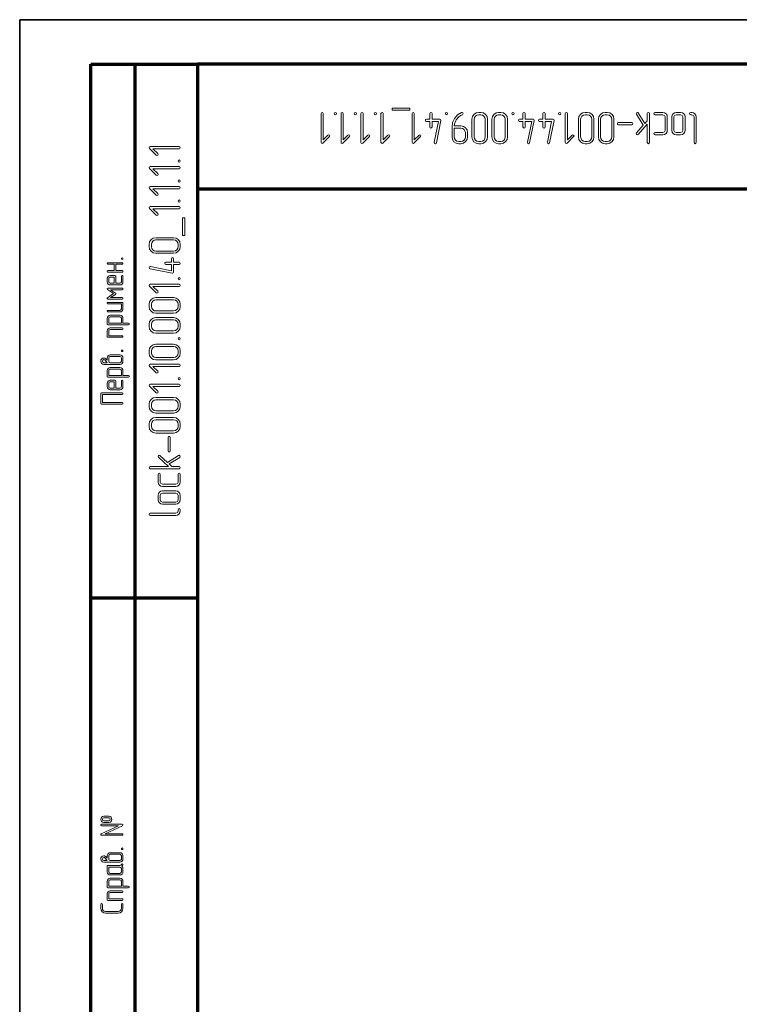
# Model space of a CAD drawing. Extents: x 0 to 420, y 0 to 297.
# Tile 3 of 13: x 0 to 81, y 186 to 297. Entities that reach past the tile are written whole.
import ezdxf

# ---------------------------------------------------------------- set-up
doc = ezdxf.new("R2010")
doc.units = 0

msp = doc.modelspace()

# ---------------------------------------------------------------- linework, layer by layer
at = {"color": 7, "lineweight": 35}
for p, q in [((0, 297), (420, 297)), ((0, 0), (0, 297))]:
    msp.add_line(p, q, dxfattribs=at)
at = {"color": 7, "lineweight": 70, "ltscale": 0.3}
for p, q in [((8, 292), (20, 292)), ((8, 232), (20, 232))]:
    msp.add_line(p, q, dxfattribs=at)
at = {"color": 7, "lineweight": 70}
for p, q in [((8, 172), (8, 292)), ((13, 172), (13, 292)), ((415, 292), (20, 292)), ((20, 292), (20, 5)), ((20, 278), (90, 278))]:
    msp.add_line(p, q, dxfattribs=at)
at = {"color": 7, "lineweight": 13}
for points in [[(41.89, 287.06), (41.89, 286.81), (43.89, 286.81), (43.89, 287.06)], [(33.9, 286.44), (33.9, 283.19), (33.94, 283.1), (34.03, 283.07), (34.11, 283.1), (34.86, 283.85), (34.9, 283.94), (34.86, 284.03), (34.77, 284.07), (34.68, 284.03), (34.15, 283.49), (34.15, 286.44), (34.11, 286.53), (34.02, 286.56), (33.94, 286.53)], [(35.52, 286.31), (35.61, 286.35), (35.65, 286.44), (35.61, 286.53), (35.52, 286.56), (35.43, 286.52), (35.39, 286.44), (35.43, 286.35)], [(36.15, 286.44), (36.15, 283.19), (36.18, 283.1), (36.27, 283.07), (36.36, 283.1), (37.1, 283.85), (37.14, 283.94), (37.1, 284.03), (37.02, 284.07), (36.93, 284.03), (36.4, 283.49), (36.4, 286.44), (36.36, 286.53), (36.27, 286.56), (36.18, 286.53)], [(37.77, 286.31), (37.86, 286.35), (37.89, 286.44), (37.86, 286.53), (37.77, 286.56), (37.67, 286.52), (37.64, 286.44), (37.68, 286.35)], [(38.39, 286.44), (38.39, 283.19), (38.43, 283.1), (38.52, 283.07), (38.6, 283.1), (39.35, 283.85), (39.39, 283.94), (39.35, 284.03), (39.26, 284.07), (39.18, 284.03), (38.64, 283.49), (38.64, 286.44), (38.6, 286.53), (38.52, 286.56), (38.43, 286.53)], [(40.01, 286.31), (40.11, 286.35), (40.14, 286.44), (40.11, 286.53), (40.01, 286.56), (39.92, 286.52), (39.89, 286.44), (39.92, 286.35)], [(40.64, 286.44), (40.64, 283.19), (40.68, 283.1), (40.77, 283.07), (40.85, 283.1), (41.6, 283.85), (41.64, 283.94), (41.6, 284.03), (41.51, 284.07), (41.42, 284.03), (40.89, 283.49), (40.89, 286.44), (40.85, 286.53), (40.76, 286.56), (40.68, 286.53)], [(44.14, 286.44), (44.14, 283.19), (44.18, 283.1), (44.27, 283.07), (44.35, 283.1), (45.1, 283.85), (45.14, 283.94), (45.1, 284.03), (45.01, 284.07), (44.92, 284.03), (44.39, 283.49), (44.39, 286.44), (44.35, 286.53), (44.26, 286.56), (44.18, 286.53)], [(46.13, 285.57), (46.13, 284.94), (46.18, 284.84), (46.26, 284.81), (46.34, 284.85), (46.39, 284.94), (46.39, 285.57), (47.11, 285.57), (46.64, 283.22), (46.64, 283.19), (46.67, 283.1), (46.76, 283.06), (46.84, 283.09), (46.88, 283.17), (47.38, 285.66), (47.38, 285.69), (47.35, 285.78), (47.26, 285.82), (46.39, 285.82), (46.39, 286.44), (46.35, 286.53), (46.26, 286.56), (46.17, 286.53), (46.13, 286.44), (46.13, 285.82), (45.76, 285.82), (45.66, 285.78), (45.63, 285.69), (45.66, 285.6), (45.76, 285.57)], [(48.01, 286.31), (48.1, 286.35), (48.13, 286.44), (48.1, 286.53), (48.01, 286.56), (47.91, 286.52), (47.88, 286.44), (47.92, 286.35)], [(48.63, 284.93), (48.63, 283.82), (48.68, 283.52), (48.85, 283.28), (49.09, 283.12), (49.38, 283.06), (49.63, 283.06), (49.92, 283.12), (50.16, 283.29), (50.33, 283.53), (50.38, 283.82), (50.38, 284.32), (50.33, 284.61), (50.16, 284.85), (49.92, 285.01), (49.63, 285.06), (48.88, 285.06), (48.95, 285.41), (49.11, 285.75), (49.4, 286.09), (49.59, 286.23), (49.8, 286.32), (49.86, 286.37), (49.88, 286.44), (49.84, 286.53), (49.76, 286.56), (49.71, 286.56), (49.25, 286.29), (48.9, 285.88), (48.7, 285.43)], [(50.87, 285.82), (50.87, 283.82), (50.93, 283.53), (51.09, 283.28), (51.34, 283.12), (51.63, 283.06), (51.88, 283.06), (52.17, 283.12), (52.41, 283.29), (52.57, 283.53), (52.62, 283.82), (52.62, 285.82), (52.57, 286.1), (52.4, 286.34), (52.16, 286.51), (51.88, 286.56), (51.63, 286.56), (51.34, 286.51), (51.09, 286.34), (50.93, 286.1)], [(51.12, 285.82), (51.16, 286.02), (51.27, 286.17), (51.44, 286.28), (51.63, 286.31), (51.88, 286.31), (52.07, 286.28), (52.22, 286.17), (52.34, 286.01), (52.37, 285.82), (52.37, 283.82), (52.34, 283.63), (52.23, 283.46), (52.07, 283.35), (51.88, 283.31), (51.63, 283.31), (51.44, 283.35), (51.27, 283.46), (51.16, 283.63), (51.12, 283.82)], [(53.12, 285.82), (53.12, 283.82), (53.18, 283.53), (53.34, 283.28), (53.59, 283.12), (53.87, 283.06), (54.12, 283.06), (54.41, 283.12), (54.65, 283.29), (54.82, 283.53), (54.87, 283.82), (54.87, 285.82), (54.82, 286.1), (54.65, 286.34), (54.41, 286.51), (54.12, 286.56), (53.87, 286.56), (53.59, 286.51), (53.34, 286.34), (53.18, 286.1)], [(53.37, 285.82), (53.41, 286.02), (53.52, 286.17), (53.68, 286.28), (53.87, 286.31), (54.12, 286.31), (54.31, 286.28), (54.47, 286.17), (54.58, 286.01), (54.62, 285.82), (54.62, 283.82), (54.59, 283.63), (54.48, 283.46), (54.32, 283.35), (54.12, 283.31), (53.87, 283.31), (53.68, 283.35), (53.52, 283.46), (53.41, 283.63), (53.37, 283.82)], [(55.49, 286.31), (55.59, 286.35), (55.62, 286.44), (55.59, 286.53), (55.49, 286.56), (55.4, 286.52), (55.37, 286.44), (55.4, 286.35)], [(56.61, 285.57), (56.61, 284.94), (56.66, 284.84), (56.74, 284.81), (56.82, 284.85), (56.87, 284.94), (56.87, 285.57), (57.59, 285.57), (57.12, 283.22), (57.12, 283.19), (57.15, 283.1), (57.24, 283.06), (57.32, 283.09), (57.36, 283.17), (57.86, 285.66), (57.86, 285.69), (57.83, 285.78), (57.74, 285.82), (56.87, 285.82), (56.87, 286.44), (56.83, 286.53), (56.74, 286.56), (56.65, 286.53), (56.61, 286.44), (56.61, 285.82), (56.24, 285.82), (56.14, 285.78), (56.11, 285.69), (56.14, 285.6), (56.24, 285.57)], [(58.86, 285.57), (58.86, 284.94), (58.9, 284.84), (58.98, 284.81), (59.07, 284.85), (59.11, 284.94), (59.11, 285.57), (59.83, 285.57), (59.36, 283.22), (59.36, 283.19), (59.4, 283.1), (59.49, 283.06), (59.57, 283.09), (59.61, 283.17), (60.11, 285.66), (60.11, 285.69), (60.07, 285.78), (59.99, 285.82), (59.11, 285.82), (59.11, 286.44), (59.08, 286.53), (58.98, 286.56), (58.9, 286.53), (58.86, 286.44), (58.86, 285.82), (58.48, 285.82), (58.39, 285.78), (58.36, 285.69), (58.39, 285.6), (58.48, 285.57)], [(60.73, 286.31), (60.83, 286.35), (60.86, 286.44), (60.83, 286.53), (60.73, 286.56), (60.64, 286.52), (60.61, 286.44), (60.64, 286.35)], [(61.36, 286.44), (61.36, 283.19), (61.39, 283.1), (61.49, 283.07), (61.57, 283.1), (62.31, 283.85), (62.36, 283.94), (62.31, 284.03), (62.23, 284.07), (62.14, 284.03), (61.61, 283.49), (61.61, 286.44), (61.57, 286.53), (61.48, 286.56), (61.39, 286.53)], [(62.85, 285.82), (62.85, 283.82), (62.91, 283.53), (63.07, 283.28), (63.32, 283.12), (63.6, 283.06), (63.85, 283.06), (64.15, 283.12), (64.39, 283.29), (64.55, 283.53), (64.6, 283.82), (64.6, 285.82), (64.55, 286.1), (64.38, 286.34), (64.14, 286.51), (63.85, 286.56), (63.6, 286.56), (63.32, 286.51), (63.07, 286.34), (62.91, 286.1)], [(63.1, 285.82), (63.14, 286.02), (63.25, 286.17), (63.41, 286.28), (63.6, 286.31), (63.85, 286.31), (64.04, 286.28), (64.2, 286.17), (64.32, 286.01), (64.35, 285.82), (64.35, 283.82), (64.32, 283.63), (64.21, 283.46), (64.05, 283.35), (63.85, 283.31), (63.6, 283.31), (63.41, 283.35), (63.25, 283.46), (63.14, 283.63), (63.1, 283.82)], [(65.1, 285.82), (65.1, 283.82), (65.15, 283.53), (65.32, 283.28), (65.56, 283.12), (65.85, 283.06), (66.1, 283.06), (66.39, 283.12), (66.63, 283.29), (66.8, 283.53), (66.85, 283.82), (66.85, 285.82), (66.8, 286.1), (66.63, 286.34), (66.39, 286.51), (66.1, 286.56), (65.85, 286.56), (65.56, 286.51), (65.32, 286.34), (65.15, 286.1)], [(65.35, 285.82), (65.38, 286.02), (65.5, 286.17), (65.66, 286.28), (65.85, 286.31), (66.1, 286.31), (66.29, 286.28), (66.45, 286.17), (66.56, 286.01), (66.6, 285.82), (66.6, 283.82), (66.57, 283.63), (66.45, 283.46), (66.3, 283.35), (66.1, 283.31), (65.85, 283.31), (65.66, 283.35), (65.5, 283.46), (65.38, 283.63), (65.35, 283.82)], [(70.15, 285.13), (69.38, 284.28), (69.35, 284.19), (69.39, 284.1), (69.47, 284.06), (69.57, 284.11), (70.6, 285.25), (70.6, 283.19), (70.64, 283.1), (70.72, 283.06), (70.81, 283.1), (70.85, 283.19), (70.85, 286.44), (70.81, 286.53), (70.72, 286.56), (70.63, 286.53), (70.6, 286.44), (70.6, 285.63), (70.33, 285.32), (69.58, 286.51), (69.53, 286.55), (69.48, 286.56), (69.39, 286.53), (69.35, 286.44), (69.37, 286.37)], [(71.48, 286.56), (71.38, 286.52), (71.35, 286.44), (71.39, 286.35), (71.48, 286.31), (72.35, 286.31), (72.53, 286.24), (72.6, 286.06), (72.6, 284.56), (72.53, 284.39), (72.35, 284.32), (71.48, 284.32), (71.38, 284.28), (71.35, 284.19), (71.39, 284.1), (71.48, 284.07), (72.35, 284.07), (72.55, 284.1), (72.71, 284.21), (72.82, 284.38), (72.85, 284.56), (72.85, 286.06), (72.82, 286.26), (72.71, 286.42), (72.55, 286.53), (72.35, 286.56)], [(73.35, 286.06), (73.35, 284.56), (73.39, 284.37), (73.5, 284.21), (73.66, 284.1), (73.85, 284.07), (74.35, 284.07), (74.55, 284.1), (74.71, 284.21), (74.82, 284.38), (74.85, 284.56), (74.85, 286.06), (74.82, 286.26), (74.71, 286.42), (74.55, 286.53), (74.35, 286.56), (73.85, 286.56), (73.66, 286.53), (73.5, 286.42), (73.39, 286.26)], [(73.6, 286.06), (73.67, 286.24), (73.85, 286.31), (74.35, 286.31), (74.53, 286.24), (74.6, 286.06), (74.6, 284.56), (74.53, 284.39), (74.35, 284.32), (73.85, 284.32), (73.67, 284.39), (73.6, 284.56)], [(75.48, 286.56), (75.38, 286.52), (75.35, 286.44), (75.38, 286.35), (75.48, 286.31), (75.6, 286.31), (75.78, 286.24), (75.85, 286.06), (75.85, 283.19), (75.89, 283.1), (75.98, 283.06), (76.06, 283.1), (76.1, 283.19), (76.1, 286.06), (76.07, 286.26), (75.96, 286.41), (75.8, 286.53), (75.6, 286.56)], [(48.88, 284.81), (49.63, 284.81), (49.82, 284.78), (49.98, 284.67), (50.09, 284.51), (50.13, 284.32), (50.13, 283.82), (50.1, 283.63), (49.98, 283.46), (49.82, 283.35), (49.63, 283.31), (49.38, 283.31), (49.18, 283.35), (49.02, 283.46), (48.92, 283.63), (48.88, 283.82)], [(67.35, 285.44), (67.26, 285.4), (67.23, 285.31), (67.26, 285.23), (67.35, 285.19), (68.85, 285.19), (68.94, 285.23), (68.98, 285.31), (68.94, 285.4), (68.85, 285.44)], [(17.94, 282.73), (14.69, 282.73), (14.6, 282.69), (14.57, 282.6), (14.6, 282.52), (15.35, 281.77), (15.44, 281.73), (15.53, 281.77), (15.57, 281.86), (15.53, 281.94), (14.99, 282.48), (17.94, 282.48), (18.03, 282.52), (18.06, 282.6), (18.03, 282.69)], [(17.81, 281.1), (17.85, 281.01), (17.94, 280.98), (18.03, 281.01), (18.06, 281.1), (18.02, 281.2), (17.94, 281.23), (17.85, 281.2)], [(17.94, 280.48), (14.69, 280.48), (14.6, 280.44), (14.57, 280.35), (14.6, 280.27), (15.35, 279.52), (15.44, 279.48), (15.53, 279.52), (15.57, 279.61), (15.53, 279.7), (14.99, 280.23), (17.94, 280.23), (18.03, 280.27), (18.06, 280.36), (18.03, 280.44)], [(17.81, 278.86), (17.85, 278.77), (17.94, 278.74), (18.03, 278.77), (18.06, 278.86), (18.02, 278.96), (17.94, 278.99), (17.85, 278.95)], [(17.94, 278.23), (14.69, 278.23), (14.6, 278.2), (14.57, 278.11), (14.6, 278.02), (15.35, 277.28), (15.44, 277.24), (15.53, 277.28), (15.57, 277.36), (15.53, 277.45), (14.99, 277.98), (17.94, 277.98), (18.03, 278.02), (18.06, 278.11), (18.03, 278.2)], [(17.94, 275.99), (14.69, 275.99), (14.6, 275.95), (14.57, 275.86), (14.6, 275.78), (15.35, 275.03), (15.44, 274.99), (15.53, 275.03), (15.57, 275.12), (15.53, 275.2), (14.99, 275.74), (17.94, 275.74), (18.03, 275.78), (18.06, 275.86), (18.03, 275.95)], [(17.81, 276.61), (17.85, 276.52), (17.94, 276.49), (18.03, 276.52), (18.06, 276.61), (18.02, 276.71), (17.94, 276.74), (17.85, 276.7)], [(18.56, 274.74), (18.31, 274.74), (18.31, 272.74), (18.56, 272.74)], [(17.32, 272.49), (15.32, 272.49), (15.03, 272.44), (14.78, 272.27), (14.62, 272.03), (14.56, 271.74), (14.56, 271.49), (14.62, 271.2), (14.79, 270.96), (15.03, 270.79), (15.32, 270.74), (17.32, 270.74), (17.6, 270.79), (17.84, 270.96), (18.01, 271.2), (18.06, 271.49), (18.06, 271.74), (18.01, 272.03), (17.84, 272.27), (17.6, 272.44)], [(17.32, 272.24), (17.52, 272.21), (17.67, 272.09), (17.78, 271.93), (17.81, 271.74), (17.81, 271.49), (17.78, 271.3), (17.67, 271.14), (17.51, 271.03), (17.32, 270.99), (15.32, 270.99), (15.13, 271.02), (14.96, 271.14), (14.85, 271.29), (14.81, 271.49), (14.81, 271.74), (14.85, 271.93), (14.96, 272.09), (15.13, 272.21), (15.32, 272.24)], [(11.44, 270.12), (11.47, 270.06), (11.53, 270.04), (11.59, 270.06), (11.62, 270.12), (11.59, 270.19), (11.53, 270.21), (11.46, 270.19)], [(17.07, 269.74), (16.44, 269.74), (16.34, 269.7), (16.31, 269.62), (16.35, 269.53), (16.44, 269.49), (17.07, 269.49), (17.07, 268.77), (14.72, 269.24), (14.69, 269.24), (14.6, 269.21), (14.56, 269.12), (14.59, 269.04), (14.67, 269), (17.16, 268.5), (17.19, 268.5), (17.28, 268.53), (17.32, 268.62), (17.32, 269.49), (17.94, 269.49), (18.03, 269.53), (18.06, 269.62), (18.03, 269.71), (17.94, 269.74), (17.32, 269.74), (17.32, 270.12), (17.28, 270.22), (17.19, 270.25), (17.1, 270.22), (17.07, 270.12)], [(10.63, 269.5), (10.63, 268.79), (9.92, 268.79), (9.85, 268.76), (9.83, 268.69), (9.86, 268.63), (9.92, 268.61), (11.53, 268.61), (11.59, 268.63), (11.62, 268.69), (11.59, 268.76), (11.53, 268.79), (10.81, 268.79), (10.81, 269.5), (11.53, 269.5), (11.59, 269.52), (11.62, 269.59), (11.59, 269.65), (11.53, 269.68), (9.92, 269.68), (9.85, 269.65), (9.83, 269.59), (9.86, 269.53), (9.92, 269.5)], [(10.81, 267.36), (10.81, 268.16), (10.79, 268.22), (10.72, 268.25), (10.19, 268.25), (10.05, 268.22), (9.94, 268.14), (9.86, 268.03), (9.83, 267.89), (9.83, 267.53), (9.86, 267.39), (9.94, 267.28), (10.06, 267.2), (10.19, 267.18), (11.26, 267.18), (11.4, 267.2), (11.51, 267.28), (11.59, 267.39), (11.62, 267.53), (11.62, 268.16), (11.59, 268.23), (11.53, 268.25), (11.46, 268.22), (11.44, 268.16), (11.44, 267.53), (11.39, 267.41), (11.26, 267.36)], [(10.63, 267.36), (10.19, 267.36), (10.06, 267.41), (10.01, 267.53), (10.01, 267.89), (10.06, 268.02), (10.19, 268.07), (10.63, 268.07)], [(17.81, 267.87), (17.85, 267.78), (17.94, 267.75), (18.03, 267.78), (18.06, 267.87), (18.02, 267.97), (17.94, 268), (17.85, 267.96)], [(11.53, 266.82), (9.92, 266.82), (9.85, 266.79), (9.83, 266.74), (9.87, 266.66), (10.56, 266.2), (9.87, 265.74), (9.84, 265.7), (9.83, 265.66), (9.86, 265.6), (9.92, 265.57), (11.53, 265.57), (11.59, 265.6), (11.62, 265.66), (11.59, 265.73), (11.53, 265.75), (10.22, 265.75), (10.78, 266.12), (10.83, 266.2), (10.78, 266.27), (10.22, 266.64), (11.53, 266.64), (11.59, 266.67), (11.62, 266.73), (11.59, 266.8)], [(17.94, 267.25), (14.69, 267.25), (14.6, 267.21), (14.57, 267.12), (14.6, 267.04), (15.35, 266.29), (15.44, 266.25), (15.53, 266.29), (15.57, 266.38), (15.53, 266.46), (14.99, 267), (17.94, 267), (18.03, 267.04), (18.06, 267.12), (18.03, 267.21)], [(17.32, 265.75), (15.32, 265.75), (15.03, 265.7), (14.78, 265.53), (14.62, 265.29), (14.56, 265), (14.56, 264.75), (14.62, 264.46), (14.79, 264.22), (15.03, 264.05), (15.32, 264), (17.32, 264), (17.6, 264.05), (17.84, 264.22), (18.01, 264.46), (18.06, 264.75), (18.06, 265), (18.01, 265.29), (17.84, 265.53), (17.6, 265.7)], [(11.53, 265.21), (9.92, 265.21), (9.85, 265.19), (9.83, 265.12), (9.86, 265.06), (9.92, 265.04), (11.44, 265.04), (11.44, 264.5), (11.39, 264.37), (11.26, 264.32), (9.92, 264.32), (9.85, 264.29), (9.83, 264.23), (9.86, 264.17), (9.92, 264.14), (11.26, 264.14), (11.4, 264.17), (11.51, 264.25), (11.59, 264.36), (11.62, 264.5), (11.62, 265.12), (11.59, 265.19)], [(17.32, 265.5), (17.52, 265.47), (17.67, 265.35), (17.78, 265.19), (17.81, 265), (17.81, 264.75), (17.78, 264.56), (17.67, 264.4), (17.51, 264.29), (17.32, 264.25), (15.32, 264.25), (15.13, 264.28), (14.96, 264.4), (14.85, 264.56), (14.81, 264.75), (14.81, 265), (14.85, 265.19), (14.96, 265.35), (15.13, 265.47), (15.32, 265.5)], [(11.62, 262.89), (11.62, 263.43), (11.59, 263.57), (11.51, 263.68), (11.4, 263.76), (11.26, 263.79), (10.19, 263.79), (10.05, 263.76), (9.94, 263.68), (9.86, 263.56), (9.83, 263.43), (9.83, 262.8), (9.85, 262.74), (9.92, 262.71), (12.24, 262.71), (12.31, 262.74), (12.33, 262.8), (12.31, 262.86), (12.24, 262.89)], [(11.44, 262.89), (10.01, 262.89), (10.01, 263.43), (10.06, 263.56), (10.19, 263.61), (11.26, 263.61), (11.39, 263.55), (11.44, 263.43)], [(17.32, 263.51), (15.32, 263.51), (15.03, 263.45), (14.78, 263.29), (14.62, 263.04), (14.56, 262.75), (14.56, 262.5), (14.62, 262.21), (14.79, 261.97), (15.03, 261.81), (15.32, 261.76), (17.32, 261.76), (17.6, 261.81), (17.84, 261.98), (18.01, 262.22), (18.06, 262.5), (18.06, 262.75), (18.01, 263.04), (17.84, 263.29), (17.6, 263.45)], [(17.32, 263.26), (17.52, 263.22), (17.67, 263.11), (17.78, 262.94), (17.81, 262.75), (17.81, 262.5), (17.78, 262.31), (17.67, 262.16), (17.51, 262.04), (17.32, 262.01), (15.32, 262.01), (15.13, 262.04), (14.96, 262.15), (14.85, 262.31), (14.81, 262.5), (14.81, 262.75), (14.85, 262.94), (14.96, 263.11), (15.13, 263.22), (15.32, 263.26)], [(11.53, 262.36), (10.19, 262.36), (10.05, 262.33), (9.94, 262.25), (9.86, 262.13), (9.83, 262), (9.83, 261.37), (9.85, 261.31), (9.92, 261.29), (11.53, 261.29), (11.59, 261.31), (11.62, 261.37), (11.59, 261.44), (11.53, 261.46), (10.01, 261.46), (10.01, 262), (10.06, 262.13), (10.19, 262.18), (11.53, 262.18), (11.59, 262.2), (11.62, 262.26), (11.59, 262.33)], [(17.81, 261.13), (17.85, 261.04), (17.94, 261.01), (18.03, 261.04), (18.06, 261.13), (18.02, 261.23), (17.94, 261.26), (17.85, 261.22)], [(17.32, 260.51), (15.32, 260.51), (15.03, 260.46), (14.78, 260.29), (14.62, 260.05), (14.56, 259.76), (14.56, 259.51), (14.62, 259.22), (14.79, 258.98), (15.03, 258.81), (15.32, 258.76), (17.32, 258.76), (17.6, 258.81), (17.84, 258.98), (18.01, 259.22), (18.06, 259.51), (18.06, 259.76), (18.01, 260.05), (17.84, 260.29), (17.6, 260.46)], [(17.32, 260.26), (17.52, 260.23), (17.67, 260.11), (17.78, 259.95), (17.81, 259.76), (17.81, 259.51), (17.78, 259.32), (17.67, 259.16), (17.51, 259.05), (17.32, 259.01), (15.32, 259.01), (15.13, 259.04), (14.96, 259.16), (14.85, 259.32), (14.81, 259.51), (14.81, 259.76), (14.85, 259.95), (14.96, 260.11), (15.13, 260.23), (15.32, 260.26)], [(9.83, 258.72), (9.77, 258.8), (9.7, 258.88), (9.58, 258.95), (9.54, 258.96), (9.47, 258.96), (9.32, 258.94), (9.21, 258.85), (9.14, 258.74), (9.12, 258.61), (9.21, 258.36), (9.32, 258.28), (9.47, 258.25), (10.19, 258.25), (11.26, 258.25), (11.4, 258.28), (11.51, 258.36), (11.59, 258.47), (11.62, 258.61), (11.62, 258.96), (11.59, 259.1), (11.51, 259.22), (11.4, 259.29), (11.26, 259.32), (10.19, 259.32), (10.05, 259.29), (9.94, 259.22), (9.86, 259.1), (9.83, 258.96)], [(11.26, 259.14), (11.39, 259.09), (11.44, 258.96), (11.44, 258.61), (11.39, 258.48), (11.26, 258.43), (10.19, 258.43), (10.06, 258.48), (10.01, 258.61), (10.01, 258.96), (10.06, 259.09), (10.19, 259.14)], [(11.44, 259.77), (11.47, 259.7), (11.53, 259.68), (11.59, 259.7), (11.62, 259.77), (11.59, 259.84), (11.53, 259.86), (11.46, 259.83)], [(9.83, 258.43), (9.47, 258.43), (9.34, 258.48), (9.3, 258.61), (9.34, 258.73), (9.47, 258.79), (9.54, 258.77), (9.58, 258.74), (9.61, 258.72), (9.74, 258.57)], [(17.94, 258.26), (14.69, 258.26), (14.6, 258.23), (14.57, 258.13), (14.6, 258.05), (15.35, 257.31), (15.44, 257.26), (15.53, 257.31), (15.57, 257.39), (15.53, 257.48), (14.99, 258.01), (17.94, 258.01), (18.03, 258.05), (18.06, 258.14), (18.03, 258.23)], [(11.62, 257), (11.62, 257.54), (11.59, 257.67), (11.51, 257.79), (11.4, 257.86), (11.26, 257.89), (10.19, 257.89), (10.05, 257.86), (9.94, 257.79), (9.86, 257.67), (9.83, 257.54), (9.83, 256.91), (9.85, 256.84), (9.92, 256.82), (12.24, 256.82), (12.31, 256.85), (12.33, 256.91), (12.31, 256.97), (12.24, 257)], [(11.44, 257), (10.01, 257), (10.01, 257.54), (10.06, 257.66), (10.19, 257.71), (11.26, 257.71), (11.39, 257.66), (11.44, 257.54)], [(10.81, 255.57), (10.81, 256.37), (10.79, 256.44), (10.72, 256.46), (10.19, 256.46), (10.05, 256.44), (9.94, 256.36), (9.86, 256.24), (9.83, 256.11), (9.83, 255.75), (9.86, 255.61), (9.94, 255.5), (10.06, 255.42), (10.19, 255.39), (11.26, 255.39), (11.4, 255.42), (11.51, 255.5), (11.59, 255.61), (11.62, 255.75), (11.62, 256.37), (11.59, 256.44), (11.53, 256.46), (11.46, 256.44), (11.44, 256.37), (11.44, 255.75), (11.39, 255.62), (11.26, 255.57)], [(10.63, 255.57), (10.19, 255.57), (10.06, 255.62), (10.01, 255.75), (10.01, 256.11), (10.06, 256.23), (10.19, 256.29), (10.63, 256.29)], [(17.94, 256.02), (14.69, 256.02), (14.6, 255.98), (14.57, 255.89), (14.6, 255.81), (15.35, 255.06), (15.44, 255.02), (15.53, 255.06), (15.57, 255.15), (15.53, 255.23), (14.99, 255.76), (17.94, 255.76), (18.03, 255.81), (18.06, 255.89), (18.03, 255.98)], [(17.81, 256.64), (17.85, 256.55), (17.94, 256.52), (18.03, 256.55), (18.06, 256.64), (18.02, 256.74), (17.94, 256.77), (17.85, 256.73)], [(11.53, 255.04), (9.21, 255.04), (9.14, 255.02), (9.12, 254.95), (9.12, 253.88), (9.14, 253.81), (9.21, 253.79), (11.53, 253.79), (11.59, 253.81), (11.62, 253.88), (11.59, 253.94), (11.53, 253.97), (9.3, 253.97), (9.3, 254.86), (11.53, 254.86), (11.59, 254.89), (11.62, 254.95), (11.59, 255.01)], [(17.32, 254.52), (15.32, 254.52), (15.03, 254.47), (14.78, 254.3), (14.62, 254.06), (14.56, 253.77), (14.56, 253.52), (14.62, 253.23), (14.79, 252.99), (15.03, 252.82), (15.32, 252.77), (17.32, 252.77), (17.6, 252.82), (17.84, 252.99), (18.01, 253.23), (18.06, 253.52), (18.06, 253.77), (18.01, 254.06), (17.84, 254.3), (17.6, 254.47)], [(17.32, 254.27), (17.52, 254.24), (17.67, 254.12), (17.78, 253.96), (17.81, 253.77), (17.81, 253.52), (17.78, 253.33), (17.67, 253.17), (17.51, 253.06), (17.32, 253.02), (15.32, 253.02), (15.13, 253.05), (14.96, 253.17), (14.85, 253.32), (14.81, 253.52), (14.81, 253.77), (14.85, 253.96), (14.96, 254.12), (15.13, 254.24), (15.32, 254.27)], [(17.32, 252.28), (15.32, 252.28), (15.03, 252.22), (14.78, 252.06), (14.62, 251.81), (14.56, 251.52), (14.56, 251.27), (14.62, 250.98), (14.79, 250.74), (15.03, 250.58), (15.32, 250.53), (17.32, 250.53), (17.6, 250.58), (17.84, 250.75), (18.01, 250.99), (18.06, 251.27), (18.06, 251.52), (18.01, 251.81), (17.84, 252.06), (17.6, 252.22)], [(17.32, 252.02), (17.52, 251.99), (17.67, 251.88), (17.78, 251.71), (17.81, 251.52), (17.81, 251.27), (17.78, 251.08), (17.67, 250.92), (17.51, 250.81), (17.32, 250.78), (15.32, 250.78), (15.13, 250.81), (14.96, 250.92), (14.85, 251.08), (14.81, 251.27), (14.81, 251.52), (14.85, 251.71), (14.96, 251.88), (15.13, 251.99), (15.32, 252.02)], [(16.94, 250.02), (16.9, 250.12), (16.81, 250.15), (16.73, 250.12), (16.69, 250.02), (16.69, 248.52), (16.73, 248.43), (16.81, 248.4), (16.9, 248.43), (16.94, 248.52)], [(16.63, 247.22), (15.78, 247.99), (15.69, 248.03), (15.6, 247.99), (15.56, 247.9), (15.61, 247.81), (16.75, 246.77), (14.69, 246.77), (14.6, 246.73), (14.56, 246.65), (14.6, 246.56), (14.69, 246.52), (17.94, 246.52), (18.03, 246.56), (18.06, 246.65), (18.03, 246.74), (17.94, 246.77), (17.13, 246.77), (16.82, 247.05), (18.01, 247.79), (18.05, 247.84), (18.06, 247.9), (18.03, 247.98), (17.94, 248.02), (17.87, 248)], [(18.06, 245.89), (18.02, 245.99), (17.94, 246.02), (17.85, 245.99), (17.81, 245.89), (17.81, 245.02), (17.74, 244.85), (17.56, 244.77), (16.06, 244.77), (15.89, 244.85), (15.82, 245.02), (15.82, 245.89), (15.78, 245.99), (15.69, 246.02), (15.6, 245.99), (15.57, 245.89), (15.57, 245.02), (15.6, 244.82), (15.71, 244.67), (15.88, 244.55), (16.06, 244.52), (17.56, 244.52), (17.76, 244.55), (17.92, 244.67), (18.03, 244.82), (18.06, 245.02)], [(17.56, 244.02), (16.06, 244.02), (15.87, 243.98), (15.71, 243.87), (15.6, 243.71), (15.57, 243.52), (15.57, 243.02), (15.6, 242.82), (15.71, 242.67), (15.88, 242.55), (16.06, 242.52), (17.56, 242.52), (17.76, 242.55), (17.92, 242.67), (18.03, 242.82), (18.06, 243.02), (18.06, 243.52), (18.03, 243.71), (17.92, 243.87), (17.76, 243.98)], [(17.56, 243.77), (17.74, 243.7), (17.81, 243.52), (17.81, 243.02), (17.74, 242.84), (17.56, 242.77), (16.06, 242.77), (15.89, 242.84), (15.82, 243.02), (15.82, 243.52), (15.89, 243.7), (16.06, 243.77)], [(18.06, 241.9), (18.02, 242), (17.94, 242.03), (17.85, 241.99), (17.81, 241.9), (17.81, 241.77), (17.74, 241.6), (17.56, 241.52), (14.69, 241.52), (14.6, 241.48), (14.56, 241.4), (14.6, 241.31), (14.69, 241.27), (17.56, 241.27), (17.76, 241.3), (17.91, 241.42), (18.03, 241.58), (18.06, 241.77)], [(10.01, 207.44), (9.47, 207.44), (9.32, 207.41), (9.21, 207.33), (9.12, 207.09), (9.21, 206.84), (9.32, 206.76), (9.47, 206.73), (10.01, 206.73), (10.16, 206.76), (10.28, 206.84), (10.37, 207.09), (10.28, 207.33), (10.16, 207.41)], [(10.01, 207.26), (10.15, 207.21), (10.19, 207.09), (10.14, 206.96), (10.01, 206.91), (9.47, 206.91), (9.34, 206.96), (9.3, 207.09), (9.34, 207.21), (9.47, 207.26)], [(11.53, 206.55), (9.21, 206.55), (9.14, 206.52), (9.12, 206.46), (9.14, 206.4), (9.21, 206.38), (11.12, 206.38), (9.17, 205.47), (9.13, 205.44), (9.12, 205.39), (9.14, 205.33), (9.21, 205.3), (11.53, 205.3), (11.59, 205.33), (11.62, 205.39), (11.59, 205.46), (11.53, 205.48), (9.61, 205.48), (11.57, 206.38), (11.61, 206.42), (11.62, 206.46), (11.59, 206.52)], [(11.44, 203.79), (11.47, 203.72), (11.53, 203.7), (11.59, 203.72), (11.62, 203.79), (11.59, 203.86), (11.53, 203.88), (11.46, 203.85)], [(9.83, 202.74), (9.77, 202.82), (9.7, 202.9), (9.58, 202.97), (9.54, 202.98), (9.47, 202.98), (9.32, 202.95), (9.21, 202.87), (9.14, 202.76), (9.12, 202.62), (9.21, 202.38), (9.32, 202.3), (9.47, 202.27), (10.19, 202.27), (11.26, 202.27), (11.4, 202.3), (11.51, 202.38), (11.59, 202.49), (11.62, 202.63), (11.62, 202.98), (11.59, 203.12), (11.51, 203.24), (11.4, 203.31), (11.26, 203.34), (10.19, 203.34), (10.05, 203.31), (9.94, 203.24), (9.86, 203.12), (9.83, 202.98)], [(9.83, 202.45), (9.47, 202.45), (9.34, 202.5), (9.3, 202.62), (9.34, 202.75), (9.47, 202.8), (9.54, 202.79), (9.58, 202.76), (9.61, 202.74), (9.74, 202.58)], [(11.26, 203.16), (11.39, 203.11), (11.44, 202.98), (11.44, 202.63), (11.39, 202.5), (11.26, 202.45), (10.19, 202.45), (10.06, 202.5), (10.01, 202.63), (10.01, 202.98), (10.06, 203.11), (10.19, 203.16)], [(11.44, 202.03), (11.37, 201.95), (11.26, 201.91), (9.92, 201.91), (9.85, 201.89), (9.83, 201.82), (9.83, 201.2), (9.86, 201.05), (9.94, 200.94), (10.06, 200.86), (10.19, 200.84), (11.26, 200.84), (11.4, 200.86), (11.51, 200.94), (11.59, 201.06), (11.62, 201.2), (11.62, 201.55), (11.59, 201.7), (11.5, 201.82), (11.57, 201.89), (11.62, 201.98), (11.62, 202.01), (11.59, 202.07), (11.53, 202.1)], [(11.26, 201.73), (11.39, 201.68), (11.44, 201.55), (11.44, 201.2), (11.39, 201.07), (11.26, 201.02), (10.19, 201.02), (10.06, 201.07), (10.01, 201.2), (10.01, 201.73)], [(11.62, 199.59), (11.62, 200.13), (11.59, 200.26), (11.51, 200.38), (11.4, 200.45), (11.26, 200.48), (10.19, 200.48), (10.05, 200.45), (9.94, 200.38), (9.86, 200.26), (9.83, 200.13), (9.83, 199.5), (9.85, 199.43), (9.92, 199.41), (12.24, 199.41), (12.31, 199.44), (12.33, 199.5), (12.31, 199.56), (12.24, 199.59)], [(11.44, 199.59), (10.01, 199.59), (10.01, 200.13), (10.06, 200.25), (10.19, 200.3), (11.26, 200.3), (11.39, 200.25), (11.44, 200.13)], [(11.53, 199.05), (10.19, 199.05), (10.05, 199.02), (9.94, 198.95), (9.86, 198.83), (9.83, 198.7), (9.83, 198.07), (9.85, 198.01), (9.92, 197.98), (11.53, 197.98), (11.59, 198.01), (11.62, 198.07), (11.59, 198.14), (11.53, 198.16), (10.01, 198.16), (10.01, 198.7), (10.06, 198.82), (10.19, 198.88), (11.53, 198.88), (11.59, 198.9), (11.62, 198.96), (11.59, 199.03)], [(11.62, 197.53), (11.59, 197.6), (11.53, 197.62), (11.46, 197.6), (11.44, 197.53), (11.44, 197.09), (11.41, 196.95), (11.33, 196.84), (11.22, 196.76), (11.08, 196.73), (9.65, 196.73), (9.51, 196.76), (9.4, 196.84), (9.32, 196.95), (9.3, 197.09), (9.3, 197.53), (9.27, 197.6), (9.21, 197.62), (9.15, 197.6), (9.12, 197.53), (9.12, 197.09), (9.16, 196.88), (9.28, 196.71), (9.45, 196.59), (9.65, 196.55), (11.08, 196.55), (11.29, 196.59), (11.46, 196.71), (11.58, 196.88), (11.62, 197.09)]]:
    msp.add_lwpolyline(points, close=True, dxfattribs=at)

doc.saveas('drawing.dxf')
